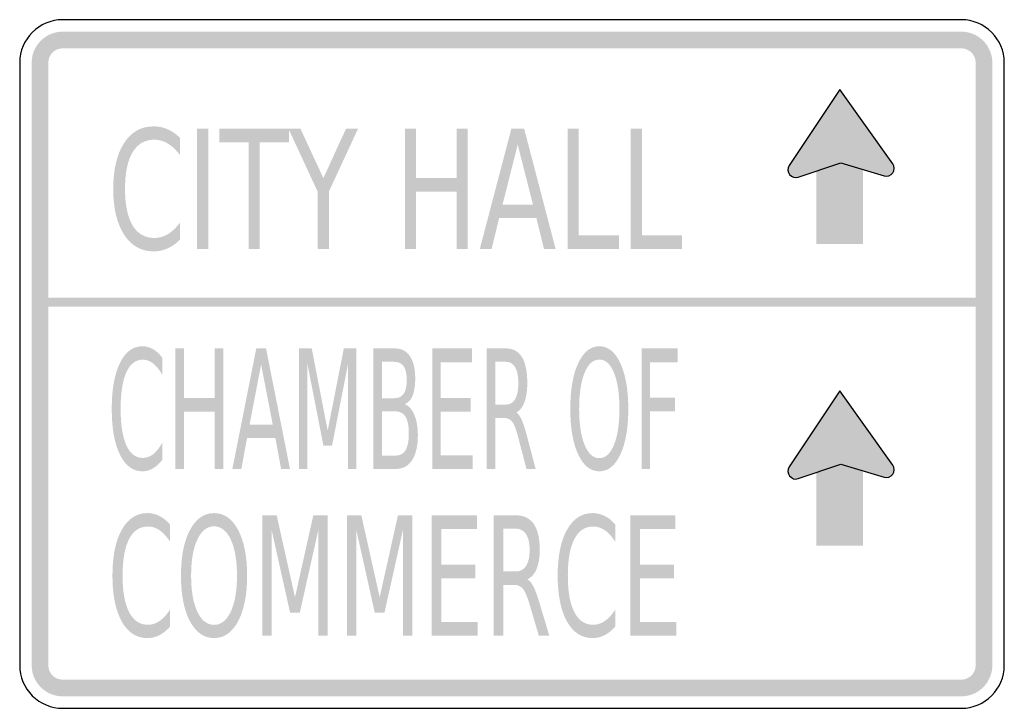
# Model space of a CAD drawing. Header units: inches. Extents: x -0.5 to 0.5, y -0.35 to 0.35.
import ezdxf

# ---------------------------------------------------------------- set-up
doc = ezdxf.new("R2010")
doc.units = ezdxf.units.IN
doc.header["$MEASUREMENT"] = 0

msp = doc.modelspace()

# ---------------------------------------------------------------- hatches: boundary and pattern name
for points in [[(-0.4563, 0.3372), (-0.4592, 0.3371), (-0.4621, 0.3367), (-0.465, 0.336), (-0.4677, 0.3351), (-0.4704, 0.3339), (-0.4729, 0.3325), (-0.4753, 0.3308), (-0.4776, 0.329), (-0.4796, 0.3269), (-0.4815, 0.3247), (-0.4831, 0.3223), (-0.4846, 0.3197), (-0.4857, 0.3171), (-0.4867, 0.3143), (-0.4873, 0.3115), (-0.4877, 0.3086), (-0.4879, 0.3057), (-0.4709, 0.3057), (-0.4708, 0.307), (-0.4706, 0.3084), (-0.4703, 0.3097), (-0.4699, 0.3109), (-0.4694, 0.3122), (-0.4687, 0.3133), (-0.4679, 0.3145), (-0.4671, 0.3155), (-0.4661, 0.3164), (-0.4651, 0.3173), (-0.464, 0.3181), (-0.4628, 0.3187), (-0.4616, 0.3193), (-0.4603, 0.3197), (-0.459, 0.32), (-0.4577, 0.3202), (-0.4563, 0.3202), (-0.4563, 0.3372)], [(0.4563, 0.3372), (-0.4563, 0.3372), (-0.4563, 0.3202), (0.4563, 0.3202), (0.4563, 0.3372)], [(0.4879, 0.3057), (0.4877, 0.3088), (0.4873, 0.3118), (0.4865, 0.3148), (0.4855, 0.3177), (0.4841, 0.3205), (0.4826, 0.3232), (0.4807, 0.3257), (0.4786, 0.328), (0.4763, 0.3301), (0.4739, 0.3319), (0.4712, 0.3335), (0.4684, 0.3348), (0.4655, 0.3359), (0.4625, 0.3366), (0.4594, 0.3371), (0.4563, 0.3372), (0.4563, 0.3202), (0.4578, 0.3202), (0.4592, 0.32), (0.4606, 0.3196), (0.4619, 0.3191), (0.4632, 0.3185), (0.4644, 0.3178), (0.4656, 0.3169), (0.4666, 0.316), (0.4676, 0.3149), (0.4684, 0.3138), (0.4692, 0.3125), (0.4698, 0.3112), (0.4703, 0.3099), (0.4706, 0.3085), (0.4708, 0.3071), (0.4709, 0.3057), (0.4879, 0.3057)], [(-0.4879, 0.3057), (-0.4879, -0.3057), (-0.4709, -0.3057), (-0.4709, 0.3057), (-0.4879, 0.3057)], [(0.4879, -0.3057), (0.4879, 0.3057), (0.4709, 0.3057), (0.4709, -0.3057), (0.4879, -0.3057)], [(0.3329, 0.2787), (0.2816, 0.2014), (0.3324, 0.2037), (0.3867, 0.2032), (0.3329, 0.2787)], [(-0.3198, 0.2389), (-0.3084, 0.2389), (-0.3084, 0.1167), (-0.3198, 0.1167), (-0.3198, 0.2389)], [(-0.2974, 0.2389), (-0.2265, 0.2389), (-0.2265, 0.225), (-0.2563, 0.225), (-0.2563, 0.1167), (-0.2676, 0.1167), (-0.2676, 0.225), (-0.2974, 0.225), (-0.2974, 0.2389)], [(-0.2271, 0.2389), (-0.2149, 0.2389), (-0.1916, 0.1886), (-0.1685, 0.2389), (-0.1563, 0.2389), (-0.186, 0.1749), (-0.186, 0.1167), (-0.1974, 0.1167), (-0.1974, 0.1749), (-0.2271, 0.2389)], [(-0.1088, 0.2389), (-0.0974, 0.2389), (-0.0974, 0.1888), (-0.0562, 0.1888), (-0.0562, 0.2389), (-0.0449, 0.2389), (-0.0449, 0.1167), (-0.0562, 0.1167), (-0.0562, 0.1749), (-0.0974, 0.1749), (-0.0974, 0.1167), (-0.1088, 0.1167), (-0.1088, 0.2389)], [(0.0564, 0.2389), (0.0678, 0.2389), (0.0678, 0.1306), (0.1087, 0.1306), (0.1087, 0.1167), (0.0564, 0.1167), (0.0564, 0.2389)], [(0.1205, 0.2389), (0.1319, 0.2389), (0.1319, 0.1306), (0.1727, 0.1306), (0.1727, 0.1167), (0.1205, 0.1167), (0.1205, 0.2389)], [(0.3867, 0.2032), (0.3779, 0.191), (0.3328, 0.2037), (0.3383, 0.2232), (0.3867, 0.2032)], [(0.3565, 0.1216), (0.3565, 0.2153), (0.3092, 0.2153), (0.3092, 0.1216), (0.3565, 0.1216)], [(0.2912, 0.2044), (0.2905, 0.2046), (0.2898, 0.2048), (0.289, 0.2049), (0.2883, 0.205), (0.2875, 0.2049), (0.2868, 0.2048), (0.286, 0.2047), (0.2853, 0.2044), (0.2846, 0.2041), (0.284, 0.2037), (0.2833, 0.2033), (0.2828, 0.2028), (0.2822, 0.2023), (0.2818, 0.2017), (0.2814, 0.2011), (0.281, 0.2004), (0.2807, 0.1997), (0.2805, 0.199), (0.2804, 0.1982), (0.2803, 0.1975), (0.2803, 0.1967), (0.2803, 0.196), (0.2805, 0.1952), (0.2807, 0.1945), (0.281, 0.1938), (0.2813, 0.1931), (0.2817, 0.1925), (0.2822, 0.1919), (0.2827, 0.1913), (0.2832, 0.1908), (0.2839, 0.1904), (0.2845, 0.19), (0.2852, 0.1897), (0.2882, 0.197), (0.2912, 0.2044)], [(0.2816, 0.2014), (0.2907, 0.1895), (0.3087, 0.196), (0.3086, 0.2049), (0.2816, 0.2014)], [(0.2852, 0.1897), (0.2859, 0.1894), (0.2866, 0.1893), (0.2874, 0.1891), (0.2881, 0.1891), (0.2889, 0.1891), (0.2896, 0.1892), (0.2904, 0.1894), (0.2911, 0.1896), (0.2918, 0.19), (0.2924, 0.1903), (0.2931, 0.1908), (0.2936, 0.1912), (0.2942, 0.1918), (0.2946, 0.1924), (0.295, 0.193), (0.2954, 0.1937), (0.2957, 0.1944), (0.2959, 0.1951), (0.296, 0.1958), (0.2961, 0.1966), (0.2961, 0.1973), (0.2961, 0.1981), (0.2959, 0.1988), (0.2957, 0.1996), (0.2954, 0.2003), (0.2951, 0.2009), (0.2947, 0.2016), (0.2942, 0.2022), (0.2937, 0.2027), (0.2932, 0.2032), (0.2925, 0.2037), (0.2919, 0.2041), (0.2912, 0.2044), (0.2882, 0.197), (0.2852, 0.1897)], [(0.2907, 0.1895), (0.3322, 0.2035), (0.3326, 0.2096), (0.3062, 0.2038), (0.2907, 0.1895)], [(0.3832, 0.2059), (0.3825, 0.2062), (0.3817, 0.2064), (0.381, 0.2065), (0.3802, 0.2065), (0.3794, 0.2065), (0.3786, 0.2063), (0.3779, 0.2061), (0.3771, 0.2059), (0.3764, 0.2055), (0.3758, 0.2051), (0.3752, 0.2047), (0.3746, 0.2042), (0.3741, 0.2036), (0.3736, 0.2029), (0.3732, 0.2023), (0.3729, 0.2016), (0.3726, 0.2008), (0.3724, 0.2001), (0.3723, 0.1993), (0.3723, 0.1985), (0.3723, 0.1978), (0.3724, 0.197), (0.3726, 0.1962), (0.3729, 0.1955), (0.3732, 0.1948), (0.3736, 0.1941), (0.3741, 0.1935), (0.3746, 0.1929), (0.3752, 0.1924), (0.3758, 0.192), (0.3765, 0.1916), (0.3772, 0.1912), (0.3802, 0.1986), (0.3832, 0.2059)], [(0.3772, 0.1912), (0.3779, 0.191), (0.3787, 0.1908), (0.3795, 0.1907), (0.3802, 0.1906), (0.381, 0.1907), (0.3818, 0.1908), (0.3825, 0.191), (0.3833, 0.1912), (0.384, 0.1916), (0.3846, 0.192), (0.3853, 0.1925), (0.3858, 0.193), (0.3864, 0.1936), (0.3868, 0.1942), (0.3872, 0.1949), (0.3875, 0.1956), (0.3878, 0.1963), (0.388, 0.197), (0.3881, 0.1978), (0.3881, 0.1986), (0.3881, 0.1994), (0.388, 0.2001), (0.3878, 0.2009), (0.3875, 0.2016), (0.3872, 0.2023), (0.3868, 0.203), (0.3863, 0.2036), (0.3858, 0.2042), (0.3852, 0.2047), (0.3846, 0.2052), (0.3839, 0.2056), (0.3832, 0.2059), (0.3802, 0.1986), (0.3772, 0.1912)], [(-0.4794, 0.0581), (0.4794, 0.0581), (0.4794, 0.0674), (-0.4794, 0.0674), (-0.4794, 0.0581)], [(-0.3418, 0.0158), (-0.3332, 0.0158), (-0.3332, -0.0344), (-0.3019, -0.0344), (-0.3019, 0.0158), (-0.2932, 0.0158), (-0.2932, -0.1065), (-0.3019, -0.1065), (-0.3019, -0.0483), (-0.3332, -0.0483), (-0.3332, -0.1065), (-0.3418, -0.1065), (-0.3418, 0.0158)], [(-0.2163, 0.0158), (-0.2034, 0.0158), (-0.1872, -0.0675), (-0.1708, 0.0158), (-0.158, 0.0158), (-0.158, -0.1065), (-0.1664, -0.1065), (-0.1664, 0.0008), (-0.1828, -0.083), (-0.1915, -0.083), (-0.2079, 0.0008), (-0.2079, -0.1065), (-0.2163, -0.1065), (-0.2163, 0.0158)], [(-0.0809, 0.0158), (-0.0406, 0.0158), (-0.0406, 0.0018), (-0.0723, 0.0018), (-0.0723, -0.0344), (-0.0419, -0.0344), (-0.0419, -0.0483), (-0.0723, -0.0483), (-0.0723, -0.0926), (-0.0398, -0.0926), (-0.0398, -0.1065), (-0.0809, -0.1065), (-0.0809, 0.0158)], [(0.1316, 0.0158), (0.1682, 0.0158), (0.1682, 0.0018), (0.1402, 0.0018), (0.1402, -0.0342), (0.1655, -0.0342), (0.1655, -0.0481), (0.1402, -0.0481), (0.1402, -0.1065), (0.1316, -0.1065), (0.1316, 0.0158)], [(0.3329, -0.0271), (0.2816, -0.1044), (0.3324, -0.1021), (0.3867, -0.1026), (0.3329, -0.0271)], [(0.3867, -0.1026), (0.3779, -0.1148), (0.3328, -0.1021), (0.3383, -0.0826), (0.3867, -0.1026)], [(0.2907, -0.1163), (0.3322, -0.1023), (0.3326, -0.0962), (0.3062, -0.1021), (0.2907, -0.1163)], [(0.3565, -0.1842), (0.3565, -0.0906), (0.3092, -0.0906), (0.3092, -0.1842), (0.3565, -0.1842)], [(0.3832, -0.0999), (0.3825, -0.0996), (0.3817, -0.0995), (0.381, -0.0993), (0.3802, -0.0993), (0.3794, -0.0994), (0.3786, -0.0995), (0.3779, -0.0997), (0.3771, -0.0999), (0.3764, -0.1003), (0.3758, -0.1007), (0.3752, -0.1011), (0.3746, -0.1017), (0.3741, -0.1022), (0.3736, -0.1029), (0.3732, -0.1035), (0.3729, -0.1042), (0.3726, -0.105), (0.3724, -0.1057), (0.3723, -0.1065), (0.3723, -0.1073), (0.3723, -0.1081), (0.3724, -0.1088), (0.3726, -0.1096), (0.3729, -0.1103), (0.3732, -0.111), (0.3736, -0.1117), (0.3741, -0.1123), (0.3746, -0.1129), (0.3752, -0.1134), (0.3758, -0.1139), (0.3765, -0.1143), (0.3772, -0.1146), (0.3802, -0.1072), (0.3832, -0.0999)], [(0.3772, -0.1146), (0.3779, -0.1148), (0.3787, -0.115), (0.3795, -0.1151), (0.3802, -0.1152), (0.381, -0.1151), (0.3818, -0.115), (0.3825, -0.1148), (0.3833, -0.1146), (0.384, -0.1142), (0.3846, -0.1138), (0.3853, -0.1134), (0.3858, -0.1128), (0.3864, -0.1123), (0.3868, -0.1116), (0.3872, -0.111), (0.3875, -0.1103), (0.3878, -0.1095), (0.388, -0.1088), (0.3881, -0.108), (0.3881, -0.1072), (0.3881, -0.1064), (0.388, -0.1057), (0.3878, -0.1049), (0.3875, -0.1042), (0.3872, -0.1035), (0.3868, -0.1028), (0.3863, -0.1022), (0.3858, -0.1016), (0.3852, -0.1011), (0.3846, -0.1006), (0.3839, -0.1002), (0.3832, -0.0999), (0.3802, -0.1072), (0.3772, -0.1146)], [(0.2912, -0.1014), (0.2905, -0.1012), (0.2898, -0.101), (0.289, -0.1009), (0.2883, -0.1008), (0.2875, -0.1009), (0.2868, -0.101), (0.286, -0.1011), (0.2853, -0.1014), (0.2846, -0.1017), (0.284, -0.1021), (0.2833, -0.1025), (0.2828, -0.103), (0.2822, -0.1035), (0.2818, -0.1041), (0.2814, -0.1048), (0.281, -0.1054), (0.2807, -0.1061), (0.2805, -0.1068), (0.2804, -0.1076), (0.2803, -0.1083), (0.2803, -0.1091), (0.2803, -0.1098), (0.2805, -0.1106), (0.2807, -0.1113), (0.281, -0.112), (0.2813, -0.1127), (0.2817, -0.1133), (0.2822, -0.1139), (0.2827, -0.1145), (0.2832, -0.115), (0.2839, -0.1154), (0.2845, -0.1158), (0.2852, -0.1161), (0.2882, -0.1088), (0.2912, -0.1014)], [(0.2816, -0.1044), (0.2907, -0.1163), (0.3087, -0.1098), (0.3086, -0.1009), (0.2816, -0.1044)], [(0.2852, -0.1161), (0.2859, -0.1164), (0.2866, -0.1166), (0.2874, -0.1167), (0.2881, -0.1167), (0.2889, -0.1167), (0.2896, -0.1166), (0.2904, -0.1164), (0.2911, -0.1162), (0.2918, -0.1159), (0.2924, -0.1155), (0.2931, -0.1151), (0.2936, -0.1146), (0.2942, -0.114), (0.2946, -0.1134), (0.295, -0.1128), (0.2954, -0.1121), (0.2957, -0.1114), (0.2959, -0.1107), (0.296, -0.11), (0.2961, -0.1092), (0.2961, -0.1085), (0.2961, -0.1077), (0.2959, -0.107), (0.2957, -0.1062), (0.2954, -0.1055), (0.2951, -0.1049), (0.2947, -0.1042), (0.2942, -0.1036), (0.2937, -0.1031), (0.2932, -0.1026), (0.2925, -0.1021), (0.2919, -0.1018), (0.2912, -0.1014), (0.2882, -0.1088), (0.2852, -0.1161)], [(-0.2536, -0.1535), (-0.239, -0.1535), (-0.2204, -0.2367), (-0.2018, -0.1535), (-0.1872, -0.1535), (-0.1872, -0.2758), (-0.1967, -0.2758), (-0.1967, -0.1684), (-0.2155, -0.2523), (-0.2254, -0.2523), (-0.2441, -0.1684), (-0.2441, -0.2758), (-0.2536, -0.2758), (-0.2536, -0.1535)], [(-0.1677, -0.1535), (-0.153, -0.1535), (-0.1344, -0.2367), (-0.1158, -0.1535), (-0.1012, -0.1535), (-0.1012, -0.2758), (-0.1108, -0.2758), (-0.1108, -0.1684), (-0.1295, -0.2523), (-0.1394, -0.2523), (-0.1581, -0.1684), (-0.1581, -0.2758), (-0.1677, -0.2758), (-0.1677, -0.1535)], [(-0.0817, -0.1535), (-0.0357, -0.1535), (-0.0357, -0.1674), (-0.0718, -0.1674), (-0.0718, -0.2036), (-0.0372, -0.2036), (-0.0372, -0.2175), (-0.0718, -0.2175), (-0.0718, -0.2619), (-0.0348, -0.2619), (-0.0348, -0.2758), (-0.0817, -0.2758), (-0.0817, -0.1535)], [(0.1201, -0.1535), (0.166, -0.1535), (0.166, -0.1674), (0.13, -0.1674), (0.13, -0.2036), (0.1646, -0.2036), (0.1646, -0.2175), (0.13, -0.2175), (0.13, -0.2619), (0.167, -0.2619), (0.167, -0.2758), (0.1201, -0.2758), (0.1201, -0.1535)], [(-0.4879, -0.3057), (-0.4877, -0.3086), (-0.4873, -0.3115), (-0.4867, -0.3143), (-0.4857, -0.3171), (-0.4846, -0.3197), (-0.4831, -0.3223), (-0.4815, -0.3247), (-0.4796, -0.3269), (-0.4776, -0.329), (-0.4753, -0.3308), (-0.4729, -0.3325), (-0.4704, -0.3339), (-0.4677, -0.3351), (-0.465, -0.336), (-0.4621, -0.3367), (-0.4592, -0.3371), (-0.4563, -0.3372), (-0.4563, -0.3202), (-0.4577, -0.3202), (-0.459, -0.32), (-0.4603, -0.3197), (-0.4616, -0.3193), (-0.4628, -0.3187), (-0.464, -0.3181), (-0.4651, -0.3173), (-0.4661, -0.3164), (-0.4671, -0.3155), (-0.4679, -0.3145), (-0.4687, -0.3133), (-0.4694, -0.3122), (-0.4699, -0.3109), (-0.4703, -0.3097), (-0.4706, -0.3084), (-0.4708, -0.307), (-0.4709, -0.3057), (-0.4879, -0.3057)], [(0.4563, -0.3372), (0.4594, -0.3371), (0.4625, -0.3366), (0.4655, -0.3359), (0.4684, -0.3348), (0.4712, -0.3335), (0.4739, -0.3319), (0.4763, -0.3301), (0.4786, -0.328), (0.4807, -0.3257), (0.4826, -0.3232), (0.4841, -0.3205), (0.4855, -0.3177), (0.4865, -0.3148), (0.4873, -0.3118), (0.4877, -0.3088), (0.4879, -0.3057), (0.4709, -0.3057), (0.4708, -0.3071), (0.4706, -0.3085), (0.4703, -0.3099), (0.4698, -0.3112), (0.4692, -0.3125), (0.4684, -0.3138), (0.4676, -0.3149), (0.4666, -0.316), (0.4656, -0.3169), (0.4644, -0.3178), (0.4632, -0.3185), (0.4619, -0.3191), (0.4606, -0.3196), (0.4592, -0.32), (0.4578, -0.3202), (0.4563, -0.3202), (0.4563, -0.3372)], [(-0.4563, -0.3372), (0.4563, -0.3372), (0.4563, -0.3202), (-0.4563, -0.3202), (-0.4563, -0.3372)]]:
    msp.add_hatch(color=7).paths.add_polyline_path(points)
h = msp.add_hatch(color=7)
edge = h.paths.add_edge_path()
edge.add_line((-0.3373, 0.2295), (-0.3373, 0.2121))
edge.add_spline(control_points=[(-0.3373, 0.2121), (-0.3412, 0.2173), (-0.3452, 0.2211), (-0.3496, 0.2237), (-0.3539, 0.2263), (-0.3585, 0.2276), (-0.3634, 0.2276), (-0.3729, 0.2276), (-0.3803, 0.2233), (-0.3854, 0.2147), (-0.3905, 0.2062), (-0.393, 0.1938), (-0.393, 0.1777), (-0.393, 0.1616), (-0.3905, 0.1492), (-0.3854, 0.1407), (-0.3803, 0.1322), (-0.3729, 0.1279), (-0.3634, 0.1279), (-0.3585, 0.1279), (-0.3539, 0.1292), (-0.3496, 0.1317), (-0.3452, 0.1343), (-0.3412, 0.1382), (-0.3373, 0.1434)], knot_values=[0, 0, 0, 0, 1, 1, 1, 2, 2, 2, 3, 3, 3, 4, 4, 4, 5, 5, 5, 6, 6, 6, 7, 7, 7, 8, 8, 8, 8], degree=3, periodic=0)
edge.add_line((-0.3373, 0.1434), (-0.3373, 0.1261))
edge.add_spline(control_points=[(-0.3373, 0.1261), (-0.3413, 0.1221), (-0.3455, 0.1192), (-0.3499, 0.1172), (-0.3544, 0.1153), (-0.3591, 0.1143), (-0.364, 0.1143), (-0.3767, 0.1143), (-0.3867, 0.12), (-0.394, 0.1313), (-0.4013, 0.1426), (-0.405, 0.1581), (-0.405, 0.1777), (-0.405, 0.1973), (-0.4013, 0.2128), (-0.394, 0.2242), (-0.3867, 0.2355), (-0.3767, 0.2411), (-0.364, 0.2411), (-0.359, 0.2411), (-0.3543, 0.2402), (-0.3498, 0.2382), (-0.3454, 0.2363), (-0.3412, 0.2334), (-0.3373, 0.2295)], knot_values=[0, 0, 0, 0, 1, 1, 1, 2, 2, 2, 3, 3, 3, 4, 4, 4, 5, 5, 5, 6, 6, 6, 7, 7, 7, 8, 8, 8, 8], degree=3, periodic=0)
h = msp.add_hatch(color=7)
h.paths.add_polyline_path([(-0.0006, 0.2389), (0.0123, 0.2389), (0.0443, 0.1167), (0.0325, 0.1167), (0.0248, 0.148), (-0.0131, 0.148), (-0.0207, 0.1167), (-0.0327, 0.1167), (-0.0006, 0.2389)])
h.paths.add_polyline_path([(0.0058, 0.2226), (-0.0096, 0.1618), (0.0213, 0.1618), (0.0058, 0.2226)], flags=0)
h = msp.add_hatch(color=7)
edge = h.paths.add_edge_path()
edge.add_line((-0.3551, 0.0063), (-0.3551, -0.0111))
edge.add_spline(control_points=[(-0.3551, -0.0111), (-0.3581, -0.0059), (-0.3612, -0.002), (-0.3644, 0.0005), (-0.3677, 0.0031), (-0.3712, 0.0044), (-0.3749, 0.0044), (-0.3822, 0.0044), (-0.3878, 0.0001), (-0.3917, -0.0084), (-0.3955, -0.017), (-0.3975, -0.0293), (-0.3975, -0.0455), (-0.3975, -0.0616), (-0.3955, -0.0739), (-0.3917, -0.0825), (-0.3878, -0.091), (-0.3822, -0.0953), (-0.3749, -0.0953), (-0.3712, -0.0953), (-0.3677, -0.094), (-0.3644, -0.0915), (-0.3612, -0.0889), (-0.3581, -0.085), (-0.3551, -0.0798)], knot_values=[0, 0, 0, 0, 1, 1, 1, 2, 2, 2, 3, 3, 3, 4, 4, 4, 5, 5, 5, 6, 6, 6, 7, 7, 7, 8, 8, 8, 8], degree=3, periodic=0)
edge.add_line((-0.3551, -0.0798), (-0.3551, -0.0971))
edge.add_spline(control_points=[(-0.3551, -0.0971), (-0.3582, -0.101), (-0.3613, -0.104), (-0.3647, -0.1059), (-0.3681, -0.1079), (-0.3717, -0.1089), (-0.3754, -0.1089), (-0.3851, -0.1089), (-0.3927, -0.1032), (-0.3982, -0.0919), (-0.4038, -0.0806), (-0.4065, -0.0651), (-0.4065, -0.0455), (-0.4065, -0.0259), (-0.4038, -0.0104), (-0.3982, 0.001), (-0.3927, 0.0123), (-0.3851, 0.018), (-0.3754, 0.018), (-0.3716, 0.018), (-0.368, 0.017), (-0.3646, 0.0151), (-0.3613, 0.0131), (-0.3581, 0.0102), (-0.3551, 0.0063)], knot_values=[0, 0, 0, 0, 1, 1, 1, 2, 2, 2, 3, 3, 3, 4, 4, 4, 5, 5, 5, 6, 6, 6, 7, 7, 7, 8, 8, 8, 8], degree=3, periodic=0)
h = msp.add_hatch(color=7)
h.paths.add_polyline_path([(-0.2597, 0.0158), (-0.2498, 0.0158), (-0.2255, -0.1065), (-0.2345, -0.1065), (-0.2403, -0.0752), (-0.2691, -0.0752), (-0.2749, -0.1065), (-0.284, -0.1065), (-0.2597, 0.0158)])
h.paths.add_polyline_path([(-0.2548, -0.0005), (-0.2665, -0.0614), (-0.243, -0.0614), (-0.2548, -0.0005)], flags=0)
h = msp.add_hatch(color=7)
edge = h.paths.add_edge_path()
edge.add_line((-0.1409, 0.0158), (-0.1188, 0.0158))
edge.add_spline(control_points=[(-0.1188, 0.0158), (-0.1123, 0.0158), (-0.1072, 0.0131), (-0.1036, 0.0079), (-0.1001, 0.0026), (-0.0983, -0.0048), (-0.0983, -0.0145), (-0.0983, -0.0219), (-0.0992, -0.0279), (-0.101, -0.0323), (-0.1029, -0.0367), (-0.1055, -0.0395), (-0.1091, -0.0406)], knot_values=[0, 0, 0, 0, 1, 1, 1, 2, 2, 2, 3, 3, 3, 4, 4, 4, 4], degree=3, periodic=0)
edge.add_spline(control_points=[(-0.1091, -0.0406), (-0.1048, -0.0423), (-0.1015, -0.046), (-0.0992, -0.0515), (-0.0968, -0.0571), (-0.0956, -0.064), (-0.0956, -0.0723), (-0.0956, -0.0832), (-0.0976, -0.0916), (-0.1015, -0.0976), (-0.1053, -0.1035), (-0.1108, -0.1065), (-0.118, -0.1065)], knot_values=[0, 0, 0, 0, 1, 1, 1, 2, 2, 2, 3, 3, 3, 4, 4, 4, 4], degree=3, periodic=0)
edge.add_line((-0.118, -0.1065), (-0.1409, -0.1065))
edge.add_line((-0.1409, -0.1065), (-0.1409, 0.0158))
edge = h.paths.add_edge_path(flags=0)
edge.add_line((-0.1322, -0.0481), (-0.1322, -0.0929))
edge.add_line((-0.1322, -0.0929), (-0.1184, -0.0929))
edge.add_spline(control_points=[(-0.1184, -0.0929), (-0.1138, -0.0929), (-0.1103, -0.0911), (-0.1081, -0.0874), (-0.1059, -0.0837), (-0.1048, -0.0781), (-0.1048, -0.0705), (-0.1048, -0.0628), (-0.1059, -0.0572), (-0.1081, -0.0536), (-0.1103, -0.0499), (-0.1138, -0.0481), (-0.1184, -0.0481)], knot_values=[0, 0, 0, 0, 1, 1, 1, 2, 2, 2, 3, 3, 3, 4, 4, 4, 4], degree=3, periodic=0)
edge.add_line((-0.1184, -0.0481), (-0.1322, -0.0481))
edge = h.paths.add_edge_path(flags=0)
edge.add_line((-0.1322, 0.0022), (-0.1322, -0.0347))
edge.add_line((-0.1322, -0.0347), (-0.1195, -0.0347))
edge.add_spline(control_points=[(-0.1195, -0.0347), (-0.1153, -0.0347), (-0.1121, -0.0332), (-0.11, -0.0302), (-0.108, -0.0271), (-0.1069, -0.0225), (-0.1069, -0.0163), (-0.1069, -0.0101), (-0.108, -0.0055), (-0.11, -0.0024), (-0.1121, 0.0006), (-0.1153, 0.0022), (-0.1195, 0.0022)], knot_values=[0, 0, 0, 0, 1, 1, 1, 2, 2, 2, 3, 3, 3, 4, 4, 4, 4], degree=3, periodic=0)
edge.add_line((-0.1195, 0.0022), (-0.1322, 0.0022))
h = msp.add_hatch(color=7)
edge = h.paths.add_edge_path()
edge.add_spline(control_points=[(0.0045, -0.0492), (0.0064, -0.0504), (0.0082, -0.053), (0.01, -0.0569), (0.0117, -0.0608), (0.0134, -0.0662), (0.0152, -0.0731)], knot_values=[0, 0, 0, 0, 1, 1, 1, 2, 2, 2, 2], degree=3, periodic=0)
edge.add_line((0.0152, -0.0731), (0.024, -0.1065))
edge.add_line((0.024, -0.1065), (0.0147, -0.1065))
edge.add_line((0.0147, -0.1065), (0.0065, -0.0752))
edge.add_spline(control_points=[(0.0065, -0.0752), (0.0045, -0.067), (0.0024, -0.0615), (0.0004, -0.0589), (-0.0015, -0.0562), (-0.0042, -0.0548), (-0.0076, -0.0548)], knot_values=[0, 0, 0, 0, 1, 1, 1, 2, 2, 2, 2], degree=3, periodic=0)
edge.add_line((-0.0076, -0.0548), (-0.017, -0.0548))
edge.add_line((-0.017, -0.0548), (-0.017, -0.1065))
edge.add_line((-0.017, -0.1065), (-0.0257, -0.1065))
edge.add_line((-0.0257, -0.1065), (-0.0257, 0.0158))
edge.add_line((-0.0257, 0.0158), (-0.0062, 0.0158))
edge.add_spline(control_points=[(-0.0062, 0.0158), (0.0011, 0.0158), (0.0065, 0.0128), (0.0101, 0.007), (0.0137, 0.0011), (0.0155, -0.0077), (0.0155, -0.0195), (0.0155, -0.0272), (0.0145, -0.0336), (0.0127, -0.0386), (0.0108, -0.0437), (0.0081, -0.0472), (0.0045, -0.0492)], knot_values=[0, 0, 0, 0, 1, 1, 1, 2, 2, 2, 3, 3, 3, 4, 4, 4, 4], degree=3, periodic=0)
edge = h.paths.add_edge_path(flags=0)
edge.add_line((-0.017, 0.0022), (-0.017, -0.0412))
edge.add_line((-0.017, -0.0412), (-0.0062, -0.0412))
edge.add_spline(control_points=[(-0.0062, -0.0412), (-0.002, -0.0412), (0.0011, -0.0394), (0.0032, -0.0357), (0.0053, -0.032), (0.0064, -0.0266), (0.0064, -0.0195), (0.0064, -0.0123), (0.0053, -0.0069), (0.0032, -0.0033), (0.0011, 0.0003), (-0.002, 0.0022), (-0.0062, 0.0022)], knot_values=[0, 0, 0, 0, 1, 1, 1, 2, 2, 2, 3, 3, 3, 4, 4, 4, 4], degree=3, periodic=0)
edge.add_line((-0.0062, 0.0022), (-0.017, 0.0022))
h = msp.add_hatch(color=7)
edge = h.paths.add_edge_path()
edge.add_spline(control_points=[(0.0887, 0.018), (0.0976, 0.018), (0.1048, 0.0122), (0.1101, 0.0007), (0.1154, -0.0108), (0.1181, -0.0262), (0.1181, -0.0455), (0.1181, -0.0648), (0.1154, -0.0802), (0.1101, -0.0917), (0.1048, -0.1031), (0.0976, -0.1089), (0.0887, -0.1089), (0.0797, -0.1089), (0.0726, -0.1032), (0.0672, -0.0917), (0.0618, -0.0802), (0.0592, -0.0648), (0.0592, -0.0455), (0.0592, -0.0262), (0.0618, -0.0108), (0.0672, 0.0007), (0.0726, 0.0122), (0.0797, 0.018), (0.0887, 0.018)], knot_values=[0, 0, 0, 0, 1, 1, 1, 2, 2, 2, 3, 3, 3, 4, 4, 4, 5, 5, 5, 6, 6, 6, 7, 7, 7, 8, 8, 8, 8], degree=3, periodic=0)
edge = h.paths.add_edge_path(flags=0)
edge.add_spline(control_points=[(0.0887, 0.0045), (0.0824, 0.0045), (0.0774, 0.0001), (0.0737, -0.0089), (0.0701, -0.0179), (0.0682, -0.0301), (0.0682, -0.0455), (0.0682, -0.0609), (0.0701, -0.0731), (0.0737, -0.082), (0.0774, -0.091), (0.0824, -0.0955), (0.0887, -0.0955), (0.0949, -0.0955), (0.0999, -0.091), (0.1036, -0.082), (0.1072, -0.0731), (0.1091, -0.0609), (0.1091, -0.0455), (0.1091, -0.0301), (0.1072, -0.0179), (0.1036, -0.0089), (0.0999, 0.0001), (0.0949, 0.0045), (0.0887, 0.0045)], knot_values=[0, 0, 0, 0, 1, 1, 1, 2, 2, 2, 3, 3, 3, 4, 4, 4, 5, 5, 5, 6, 6, 6, 7, 7, 7, 8, 8, 8, 8], degree=3, periodic=0)
h = msp.add_hatch(color=7)
edge = h.paths.add_edge_path()
edge.add_line((-0.3473, -0.1629), (-0.3473, -0.1804))
edge.add_spline(control_points=[(-0.3473, -0.1804), (-0.3506, -0.1752), (-0.3541, -0.1713), (-0.3579, -0.1687), (-0.3616, -0.1662), (-0.3656, -0.1649), (-0.3698, -0.1649), (-0.3781, -0.1649), (-0.3845, -0.1692), (-0.3889, -0.1777), (-0.3933, -0.1862), (-0.3955, -0.1986), (-0.3955, -0.2148), (-0.3955, -0.2309), (-0.3933, -0.2432), (-0.3889, -0.2517), (-0.3845, -0.2603), (-0.3781, -0.2646), (-0.3698, -0.2646), (-0.3656, -0.2646), (-0.3616, -0.2633), (-0.3579, -0.2607), (-0.3541, -0.2581), (-0.3506, -0.2543), (-0.3473, -0.2491)], knot_values=[0, 0, 0, 0, 1, 1, 1, 2, 2, 2, 3, 3, 3, 4, 4, 4, 5, 5, 5, 6, 6, 6, 7, 7, 7, 8, 8, 8, 8], degree=3, periodic=0)
edge.add_line((-0.3473, -0.2491), (-0.3473, -0.2664))
edge.add_spline(control_points=[(-0.3473, -0.2664), (-0.3507, -0.2703), (-0.3543, -0.2732), (-0.3582, -0.2752), (-0.362, -0.2772), (-0.3661, -0.2781), (-0.3704, -0.2781), (-0.3814, -0.2781), (-0.3901, -0.2725), (-0.3964, -0.2612), (-0.4027, -0.2498), (-0.4058, -0.2344), (-0.4058, -0.2148), (-0.4058, -0.1951), (-0.4027, -0.1796), (-0.3964, -0.1683), (-0.3901, -0.157), (-0.3814, -0.1513), (-0.3704, -0.1513), (-0.366, -0.1513), (-0.3619, -0.1523), (-0.3581, -0.1542), (-0.3542, -0.1561), (-0.3506, -0.159), (-0.3473, -0.1629)], knot_values=[0, 0, 0, 0, 1, 1, 1, 2, 2, 2, 3, 3, 3, 4, 4, 4, 5, 5, 5, 6, 6, 6, 7, 7, 7, 8, 8, 8, 8], degree=3, periodic=0)
h = msp.add_hatch(color=7)
edge = h.paths.add_edge_path()
edge.add_spline(control_points=[(-0.3026, -0.1513), (-0.2924, -0.1513), (-0.2842, -0.157), (-0.2781, -0.1685), (-0.2721, -0.18), (-0.269, -0.1954), (-0.269, -0.2148), (-0.269, -0.234), (-0.2721, -0.2494), (-0.2781, -0.2609), (-0.2842, -0.2724), (-0.2924, -0.2781), (-0.3026, -0.2781), (-0.3128, -0.2781), (-0.321, -0.2724), (-0.3271, -0.261), (-0.3332, -0.2495), (-0.3362, -0.2341), (-0.3362, -0.2148), (-0.3362, -0.1954), (-0.3332, -0.18), (-0.3271, -0.1685), (-0.321, -0.157), (-0.3128, -0.1513), (-0.3026, -0.1513)], knot_values=[0, 0, 0, 0, 1, 1, 1, 2, 2, 2, 3, 3, 3, 4, 4, 4, 5, 5, 5, 6, 6, 6, 7, 7, 7, 8, 8, 8, 8], degree=3, periodic=0)
edge = h.paths.add_edge_path(flags=0)
edge.add_spline(control_points=[(-0.3026, -0.1647), (-0.3097, -0.1647), (-0.3154, -0.1692), (-0.3196, -0.1782), (-0.3238, -0.1871), (-0.3259, -0.1993), (-0.3259, -0.2148), (-0.3259, -0.2302), (-0.3238, -0.2423), (-0.3196, -0.2513), (-0.3154, -0.2602), (-0.3097, -0.2647), (-0.3026, -0.2647), (-0.2955, -0.2647), (-0.2898, -0.2602), (-0.2856, -0.2513), (-0.2814, -0.2423), (-0.2793, -0.2302), (-0.2793, -0.2148), (-0.2793, -0.1993), (-0.2814, -0.1871), (-0.2856, -0.1782), (-0.2898, -0.1692), (-0.2955, -0.1647), (-0.3026, -0.1647)], knot_values=[0, 0, 0, 0, 1, 1, 1, 2, 2, 2, 3, 3, 3, 4, 4, 4, 5, 5, 5, 6, 6, 6, 7, 7, 7, 8, 8, 8, 8], degree=3, periodic=0)
h = msp.add_hatch(color=7)
edge = h.paths.add_edge_path()
edge.add_spline(control_points=[(0.0157, -0.2184), (0.0179, -0.2196), (0.0199, -0.2222), (0.0219, -0.2261), (0.0239, -0.2301), (0.0259, -0.2355), (0.0279, -0.2424)], knot_values=[0, 0, 0, 0, 1, 1, 1, 2, 2, 2, 2], degree=3, periodic=0)
edge.add_line((0.0279, -0.2424), (0.0379, -0.2758))
edge.add_line((0.0379, -0.2758), (0.0273, -0.2758))
edge.add_line((0.0273, -0.2758), (0.018, -0.2444))
edge.add_spline(control_points=[(0.018, -0.2444), (0.0156, -0.2362), (0.0133, -0.2308), (0.0111, -0.2281), (0.0088, -0.2254), (0.0057, -0.2241), (0.0018, -0.2241)], knot_values=[0, 0, 0, 0, 1, 1, 1, 2, 2, 2, 2], degree=3, periodic=0)
edge.add_line((0.0018, -0.2241), (-0.0089, -0.2241))
edge.add_line((-0.0089, -0.2241), (-0.0089, -0.2758))
edge.add_line((-0.0089, -0.2758), (-0.0187, -0.2758))
edge.add_line((-0.0187, -0.2758), (-0.0187, -0.1535))
edge.add_line((-0.0187, -0.1535), (0.0035, -0.1535))
edge.add_spline(control_points=[(0.0035, -0.1535), (0.0118, -0.1535), (0.018, -0.1564), (0.0221, -0.1623), (0.0261, -0.1681), (0.0282, -0.1769), (0.0282, -0.1887), (0.0282, -0.1964), (0.0271, -0.2028), (0.025, -0.2079), (0.0229, -0.213), (0.0198, -0.2165), (0.0157, -0.2184)], knot_values=[0, 0, 0, 0, 1, 1, 1, 2, 2, 2, 3, 3, 3, 4, 4, 4, 4], degree=3, periodic=0)
edge = h.paths.add_edge_path(flags=0)
edge.add_line((-0.0089, -0.1671), (-0.0089, -0.2105))
edge.add_line((-0.0089, -0.2105), (0.0035, -0.2105))
edge.add_spline(control_points=[(0.0035, -0.2105), (0.0082, -0.2105), (0.0118, -0.2087), (0.0142, -0.205), (0.0166, -0.2013), (0.0179, -0.1959), (0.0179, -0.1887), (0.0179, -0.1816), (0.0166, -0.1762), (0.0142, -0.1725), (0.0118, -0.1689), (0.0082, -0.1671), (0.0035, -0.1671)], knot_values=[0, 0, 0, 0, 1, 1, 1, 2, 2, 2, 3, 3, 3, 4, 4, 4, 4], degree=3, periodic=0)
edge.add_line((0.0035, -0.1671), (-0.0089, -0.1671))
h = msp.add_hatch(color=7)
edge = h.paths.add_edge_path()
edge.add_line((0.1049, -0.1629), (0.1049, -0.1804))
edge.add_spline(control_points=[(0.1049, -0.1804), (0.1016, -0.1752), (0.0981, -0.1713), (0.0943, -0.1687), (0.0906, -0.1662), (0.0866, -0.1649), (0.0824, -0.1649), (0.0741, -0.1649), (0.0677, -0.1692), (0.0633, -0.1777), (0.0589, -0.1862), (0.0567, -0.1986), (0.0567, -0.2148), (0.0567, -0.2309), (0.0589, -0.2432), (0.0633, -0.2517), (0.0677, -0.2603), (0.0741, -0.2646), (0.0824, -0.2646), (0.0866, -0.2646), (0.0906, -0.2633), (0.0943, -0.2607), (0.0981, -0.2581), (0.1016, -0.2543), (0.1049, -0.2491)], knot_values=[0, 0, 0, 0, 1, 1, 1, 2, 2, 2, 3, 3, 3, 4, 4, 4, 5, 5, 5, 6, 6, 6, 7, 7, 7, 8, 8, 8, 8], degree=3, periodic=0)
edge.add_line((0.1049, -0.2491), (0.1049, -0.2664))
edge.add_spline(control_points=[(0.1049, -0.2664), (0.1015, -0.2703), (0.0979, -0.2732), (0.094, -0.2752), (0.0901, -0.2772), (0.0861, -0.2781), (0.0818, -0.2781), (0.0708, -0.2781), (0.0621, -0.2725), (0.0558, -0.2612), (0.0495, -0.2498), (0.0464, -0.2344), (0.0464, -0.2148), (0.0464, -0.1951), (0.0495, -0.1796), (0.0558, -0.1683), (0.0621, -0.157), (0.0708, -0.1513), (0.0818, -0.1513), (0.0862, -0.1513), (0.0903, -0.1523), (0.0941, -0.1542), (0.098, -0.1561), (0.1016, -0.159), (0.1049, -0.1629)], knot_values=[0, 0, 0, 0, 1, 1, 1, 2, 2, 2, 3, 3, 3, 4, 4, 4, 5, 5, 5, 6, 6, 6, 7, 7, 7, 8, 8, 8, 8], degree=3, periodic=0)

# ---------------------------------------------------------------- linework, layer by layer
at = {"color": 7}
for points in [[(0.4563, 0.3493), (-0.4563, 0.3493)], [(-0.5, 0.3057), (-0.5, -0.3057)], [(0.5, -0.3057), (0.5, 0.3057)], [(0.3867, 0.2032), (0.3329, 0.2787), (0.2816, 0.2014)], [(0.2907, 0.1895), (0.3341, 0.2041), (0.3779, 0.191)], [(0.3867, -0.1026), (0.3329, -0.0271), (0.2816, -0.1044)], [(0.2907, -0.1163), (0.3341, -0.1017), (0.3779, -0.1148)], [(-0.4563, -0.3493), (0.4563, -0.3493)]]:
    msp.add_lwpolyline(points, dxfattribs=at)
for points in [[(-0.4563, 0.3493), (-0.4804, 0.3493), (-0.5, 0.3298), (-0.5, 0.3057)], [(0.5, 0.3057), (0.5, 0.3298), (0.4804, 0.3493), (0.4563, 0.3493)], [(0.4563, -0.3493), (0.4804, -0.3493), (0.5, -0.3298), (0.5, -0.3057)]]:
    msp.add_open_spline(points, degree=3, dxfattribs=at)
for points in [[(0.2816, 0.2014), (0.2797, 0.1986), (0.2798, 0.1949), (0.2819, 0.1922), (0.284, 0.1895), (0.2875, 0.1884), (0.2907, 0.1895)], [(0.3779, 0.191), (0.3812, 0.19), (0.3847, 0.1912), (0.3867, 0.1939), (0.3886, 0.1967), (0.3886, 0.2004), (0.3867, 0.2032)], [(0.2816, -0.1044), (0.2797, -0.1072), (0.2798, -0.1109), (0.2819, -0.1136), (0.284, -0.1163), (0.2875, -0.1174), (0.2907, -0.1163)], [(0.3779, -0.1148), (0.3812, -0.1158), (0.3847, -0.1146), (0.3867, -0.1119), (0.3886, -0.1091), (0.3886, -0.1054), (0.3867, -0.1026)], [(-0.5, -0.3057), (-0.5, -0.3173), (-0.4954, -0.3284), (-0.4872, -0.3366), (-0.479, -0.3447), (-0.4679, -0.3493), (-0.4563, -0.3493)]]:
    msp.add_open_spline(points, degree=3, knots=[0, 0, 0, 0, 1, 1, 1, 2, 2, 2, 2], dxfattribs=at)

doc.saveas('drawing.dxf')
